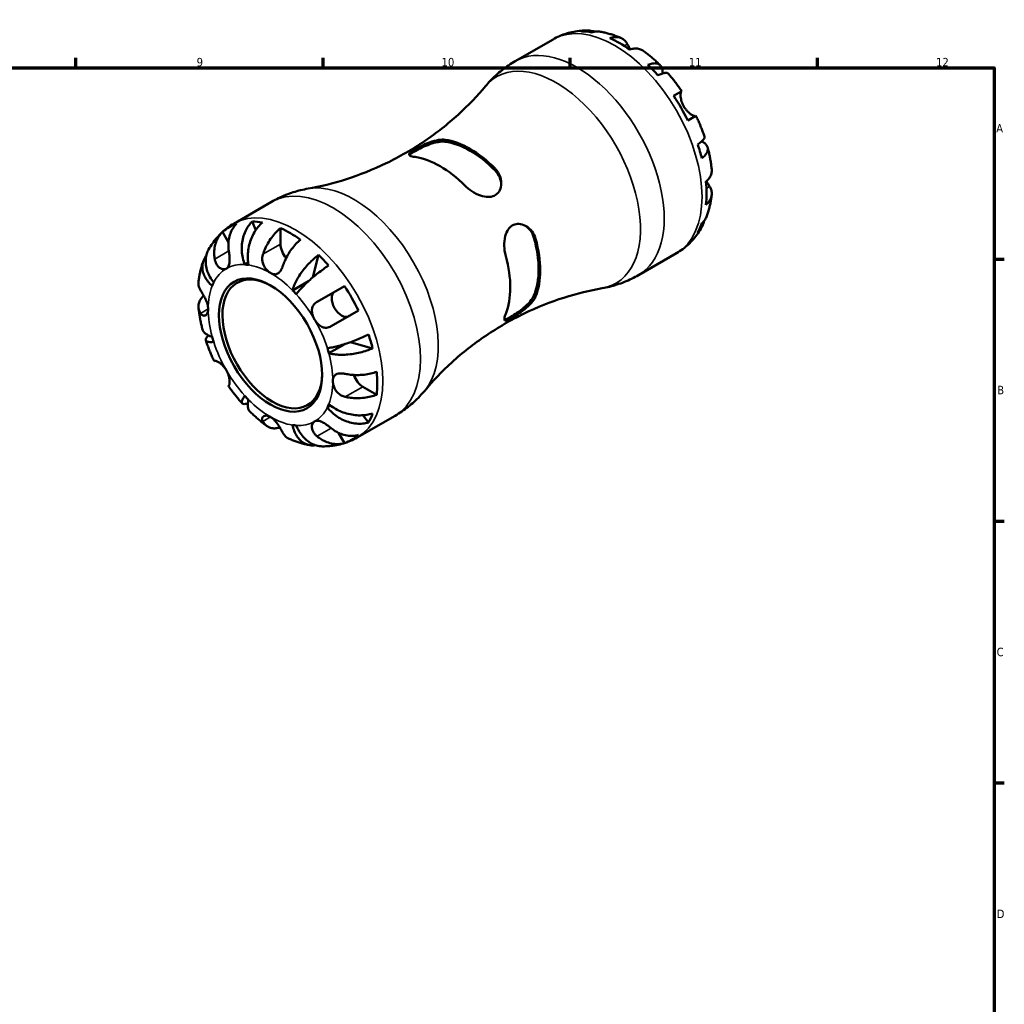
# Model space of a CAD drawing. Header units: millimetres. Extents: x -74 to 902, y -35 to 594.
# Tile 6 of 6: x 545 to 824, y 308 to 588. Entities that reach past the tile are written whole.
import ezdxf

# ---------------------------------------------------------------- set-up
doc = ezdxf.new("R2010")
doc.units = ezdxf.units.MM
for name, color, linetype, lineweight in [('Border (ANSI)', 7, 'Continuous', 70), ('Visible (ANSI)', 7, 'Continuous', 50), ('Visible Narrow (ANSI)', 7, 'Continuous', 35)]:
    doc.layers.add(name, color=color, linetype=linetype, lineweight=lineweight)
doc.styles.add('Note Text (ANSI)', font='tahoma.ttf')

# ---------------------------------------------------------------- blocks, each defined once
blk = doc.blocks.new('Borders Default Border')
at = {"layer": 'Border (ANSI)'}
for p, q in [((560.67, 574), (560.67, 576.8)), ((630.75, 574), (630.75, 576.8)), ((700.83, 574), (700.83, 576.8)), ((770.92, 574), (770.92, 576.8)), ((821, 519.75), (823.8, 519.75)), ((821, 445.5), (823.8, 445.5)), ((821, 371.25), (823.8, 371.25))]:
    blk.add_line(p, q, dxfattribs=at)
at = {"layer": 'Border (ANSI)', "flags": 128}
blk.add_lwpolyline([(20, 20), (20, 574), (821, 574), (821, 20), (20, 20)], dxfattribs=at)
at = {"layer": 'Border (ANSI)', "color": 5, "true_color": 0x0000ff, "char_height": 2.4, "attachment_point": 7, "style": 'Note Text (ANSI)'}
for s, insert in [('9', (594.92, 574.35)), ('10', (664.35, 574.35)), ('11', (734.43, 574.4)), ('12', (804.52, 574.4)), ('A', (821.58, 555.68)), ('B', (821.87, 481.43)), ('C', (821.71, 407.13)), ('D', (821.72, 332.93))]:
    blk.add_mtext(s, dxfattribs=dict(at, insert=insert))

msp = doc.modelspace()

# ---------------------------------------------------------------- linework, layer by layer
at = {"layer": 'Visible (ANSI)'}
for p, q in [((685.22, 575.87), (695.94, 582.05)), ((730.14, 566), (732.47, 567.35)), ((736.47, 560.42), (734.14, 559.07)), ((605.43, 529.8), (616.15, 535.98)), ((611.67, 527.99), (610.7, 530.43)), ((618.69, 523.98), (618.69, 528.53)), ((603.93, 524.51), (602.23, 527.45)), ((627.87, 514.61), (629.5, 520.94)), ((720.22, 515.24), (730.94, 521.43)), ((608.58, 518.21), (609.51, 518.75)), ((622.1, 510.9), (626.61, 513.51)), ((629.04, 507.63), (636.8, 512.11)), ((640.8, 505.18), (633.04, 500.7)), ((632.4, 493.06), (636.91, 495.66)), ((644.79, 494.45), (638.5, 496.2)), ((599.9, 490.81), (600.04, 490.89)), ((604.04, 483.96), (603.9, 483.88)), ((645.96, 481.29), (642.02, 483.56)), ((631.97, 477.69), (632.9, 478.23)), ((640.43, 469.18), (651.15, 475.36)), ((643.62, 473.42), (641.98, 475.48)), ((636.8, 467.58), (635.11, 470.52))]:
    msp.add_line(p, q, dxfattribs=at)
for centre, major_axis, start_param, end_param in [((714.86, 552.56), (-17.4, 30.14), 5.828106, 5.952867), ((714.86, 552.56), (-17.4, 30.14), 5.382583, 5.612991), ((714.86, 552.56), (-17.4, 30.14), 5.042708, 5.167468), ((714.86, 552.56), (-17.4, 30.14), 4.597185, 4.827593), ((672.43, 528.06), (14.06, -24.36), 1.992683, 2.719706), ((672.43, 528.06), (13.74, -23.8), 1.983841, 2.728548), ((714.86, 552.56), (-17.4, 30.14), 4.25731, 4.38207), ((663.94, 523.16), (-14.06, 24.36), 5.134276, 5.861298), ((714.86, 552.56), (-17.4, 30.14), 3.811787, 4.042195), ((621.52, 498.67), (-17.4, 30.14), 5.828106, 5.952867), ((621.52, 498.67), (-17.4, 30.14), 6.167981, 6.398389), ((621.52, 498.67), (17.4, -30.14), 2.240991, 2.471398), ((714.86, 552.56), (17.4, -30.14), 0.330319, 0.455079), ((672.43, 528.06), (13.74, -23.8), 0.413045, 1.157751), ((672.43, 528.06), (14.06, -24.36), 0.421887, 1.148909), ((621.52, 522.35), (-2, 3.46), 0.785398, 1.912588), ((621.52, 498.67), (17.4, -30.14), 1.901115, 2.025876), ((663.94, 523.16), (-14.06, 24.36), 3.56348, 4.290502), ((616.36, 495.69), (10, -17.32), 2.373545, 7.051233), ((615.86, 495.4), (-12.5, 21.65), 5.858481, 5.922492), ((615.86, 495.4), (-12.5, 21.65), 0.360694, 0.424705), ((615.86, 495.4), (12.5, -21.65), 1.93149, 1.995501), ((621.52, 498.67), (17.4, -30.14), 1.455592, 1.686), ((636.02, 507.04), (2, -3.46), 3.141593, 6.283185), ((615.86, 495.4), (-12.5, 21.65), 1.146092, 1.210103), ((621.52, 498.67), (17.4, -30.14), 1.115717, 1.240478), ((615.86, 495.4), (12.5, -21.65), 1.146092, 1.210103), ((642.02, 486.83), (-2, 3.46), 1.229005, 2.356194), ((621.52, 498.67), (17.4, -30.14), 0.670194, 0.900602), ((615.86, 495.4), (-12.5, 21.65), 1.93149, 1.995501), ((615.86, 495.4), (12.5, -21.65), 0.360694, 0.424705), ((621.52, 498.67), (17.4, -30.14), 0.330319, 0.455079), ((615.86, 495.4), (12.5, -21.65), 5.858481, 5.922492), ((621.52, 498.67), (17.4, -30.14), 6.167981, 6.398389)]:
    msp.add_ellipse(centre, major_axis=major_axis, ratio=0.57735, start_param=start_param, end_param=end_param, dxfattribs=at)
msp.add_ellipse((615.86, 495.4), major_axis=(10.35, -17.93), ratio=0.57735, dxfattribs=at)
for points, knots in [([(705.84, 584.56), (705.18, 584.57), (704.5, 584.55), (703.15, 584.44), (702.47, 584.35), (701.12, 584.09), (700.45, 583.92), (699.12, 583.52), (698.46, 583.28), (697.18, 582.72), (696.55, 582.4), (695.94, 582.05)], [2.0242495, 2.0242495, 2.0242495, 2.0242495, 2.0906385, 2.0906385, 2.1570275, 2.1570275, 2.2234165, 2.2234165, 2.2898055, 2.2898055, 2.3561945, 2.3561945, 2.3561945, 2.3561945]), ([(704.04, 584.32), (704.54, 584.47), (705.06, 584.54), (706.02, 584.58), (706.56, 584.53), (707.31, 584.37), (707.54, 584.31), (707.76, 584.24)], [0.1897258, 0.1897258, 0.1897258, 0.1897258, 0.3701905, 0.3701905, 0.5555661, 0.5555661, 0.63466, 0.63466, 0.63466, 0.63466]), ([(709.41, 584.22), (709.02, 584.28), (708.63, 584.31), (707.83, 584.27), (707.35, 584.19), (706.87, 584.04)], [5.4207656, 5.4207656, 5.4207656, 5.4207656, 5.5737621, 5.5737621, 5.753847, 5.753847, 5.753847, 5.753847]), ([(715.25, 582.43), (714.88, 582.59), (714.5, 582.74), (713.75, 583.03), (713.36, 583.17), (712.59, 583.43), (712.2, 583.55), (711.41, 583.77), (711.02, 583.88), (710.22, 584.06), (709.81, 584.14), (709.41, 584.22)], [1.6940099, 1.6940099, 1.6940099, 1.6940099, 1.7360273, 1.7360273, 1.7780446, 1.7780446, 1.8200619, 1.8200619, 1.8620793, 1.8620793, 1.9040966, 1.9040966, 1.9040966, 1.9040966]), ([(712.03, 582.42), (712.48, 582.57), (712.92, 582.66), (713.71, 582.74), (714.14, 582.73), (714.93, 582.57), (715.3, 582.43), (715.91, 582.07), (716.22, 581.82), (716.68, 581.28), (716.86, 581.02), (717.01, 580.74)], [0.1897242, 0.1897242, 0.1897242, 0.1897242, 0.3692652, 0.3692652, 0.5545201, 0.5545201, 0.7397751, 0.7397751, 0.9260791, 0.9260791, 1.0656804, 1.0656804, 1.0656804, 1.0656804]), ([(717.01, 580.74), (717.05, 580.65), (717.11, 580.55), (717.25, 580.29), (717.35, 580.11), (717.57, 579.72), (717.69, 579.5), (717.84, 579.25), (717.86, 579.23), (717.87, 579.21)], [-0.6400853, -0.6400853, -0.6400853, -0.6400853, -0.5922218, -0.5922218, -0.5159504, -0.5159504, -0.4323561, -0.4323561, -0.4241414, -0.4241414, -0.4241414, -0.4241414]), ([(721.54, 578.8), (721.45, 578.87), (721.35, 578.93), (720.95, 579.16), (720.59, 579.3), (719.79, 579.46), (719.37, 579.47), (718.58, 579.4), (718.14, 579.3), (717.68, 579.15)], [5.1721121, 5.1721121, 5.1721121, 5.1721121, 5.2285491, 5.2285491, 5.4138041, 5.4138041, 5.599059, 5.599059, 5.7785999, 5.7785999, 5.7785999, 5.7785999]), ([(726.34, 574.72), (726.04, 575.02), (725.73, 575.31), (725.11, 575.89), (724.8, 576.17), (724.17, 576.73), (723.85, 577), (723.2, 577.53), (722.87, 577.79), (722.21, 578.31), (721.88, 578.56), (721.54, 578.8)], [1.2314624, 1.2314624, 1.2314624, 1.2314624, 1.2739977, 1.2739977, 1.3165329, 1.3165329, 1.3590681, 1.3590681, 1.4016033, 1.4016033, 1.4441385, 1.4441385, 1.4441385, 1.4441385]), ([(676.81, 568.79), (677.26, 569.32), (677.73, 569.86), (678.73, 570.9), (679.25, 571.4), (680.34, 572.39), (680.9, 572.87), (682.08, 573.8), (682.68, 574.24), (683.93, 575.09), (684.57, 575.49), (685.22, 575.87)], [3.7185603, 3.7185603, 3.7185603, 3.7185603, 3.7602464, 3.7602464, 3.8019325, 3.8019325, 3.8436186, 3.8436186, 3.8853047, 3.8853047, 3.9269908, 3.9269908, 3.9269908, 3.9269908]), ([(722.84, 574.83), (723.27, 575), (723.67, 575.12), (724.39, 575.26), (724.75, 575.28), (725.41, 575.23), (725.7, 575.14), (726.17, 574.89), (726.38, 574.71), (726.71, 574.24), (726.83, 573.96), (726.96, 573.36), (726.99, 573), (726.96, 572.52), (726.95, 572.44), (726.94, 572.37)], [0.189718, 0.189718, 0.189718, 0.189718, 0.369803, 0.369803, 0.554984, 0.554984, 0.740165, 0.740165, 0.925816, 0.925816, 1.111467, 1.111467, 1.297825, 1.297825, 1.332441, 1.332441, 1.332441, 1.332441]), ([(728.54, 572.39), (728.48, 572.47), (728.38, 572.52), (728.12, 572.59), (727.91, 572.59), (727.39, 572.51), (727.08, 572.42), (726.45, 572.19), (726.08, 572.03), (725.67, 571.83)], [5.0672521, 5.0672521, 5.0672521, 5.0672521, 5.2026236, 5.2026236, 5.3879992, 5.3879992, 5.5733749, 5.5733749, 5.7538395, 5.7538395, 5.7538395, 5.7538395]), ([(732.47, 567.35), (732.23, 567.7), (731.98, 568.05), (731.48, 568.75), (731.23, 569.09), (730.71, 569.77), (730.45, 570.11), (729.92, 570.78), (729.65, 571.11), (729.1, 571.76), (728.83, 572.08), (728.55, 572.39)], [0.9156097, 0.9156097, 0.9156097, 0.9156097, 0.9575284, 0.9575284, 0.9994471, 0.9994471, 1.0413659, 1.0413659, 1.0832846, 1.0832846, 1.1252033, 1.1252033, 1.1252033, 1.1252033]), ([(676.81, 568.79), (674.55, 566.09), (671.96, 563.35), (666.14, 558.06), (662.93, 555.51), (656.05, 550.85), (652.4, 548.74), (644.92, 545.12), (641.11, 543.61), (633.62, 541.22), (629.95, 540.34), (626.49, 539.73)], [3.7185603, 3.7185603, 3.7185603, 3.7185603, 3.8019325, 3.8019325, 3.8853047, 3.8853047, 3.9686769, 3.9686769, 4.0520492, 4.0520492, 4.1354214, 4.1354214, 4.1354214, 4.1354214]), ([(732.33, 567.27), (732.31, 567.26), (732.29, 567.24), (732.23, 567.16), (732.2, 567.09), (732.14, 566.88), (732.12, 566.74), (732.09, 566.35), (732.09, 566.07), (732.17, 565.36), (732.25, 564.92), (732.54, 563.98), (732.75, 563.5), (733.01, 563.04)], [-0.644345, -0.644345, -0.644345, -0.644345, -0.6030859, -0.6030859, -0.5200799, -0.5200799, -0.4327391, -0.4327391, -0.3100066, -0.3100066, -0.15869, -0.15869, 0, 0, 0, 0]), ([(733.01, 563.04), (733.16, 562.78), (733.32, 562.54), (733.69, 562.06), (733.89, 561.83), (734.38, 561.34), (734.67, 561.09), (735.2, 560.71), (735.44, 560.57), (735.79, 560.41), (735.92, 560.36), (736.13, 560.31), (736.21, 560.31), (736.29, 560.32), (736.32, 560.33), (736.33, 560.34)], [0, 0, 0, 0, 0.0888491, 0.0888491, 0.1837965, 0.1837965, 0.314197, 0.314197, 0.4378467, 0.4378467, 0.5241128, 0.5241128, 0.6076526, 0.6076526, 0.6434969, 0.6434969, 0.6434969, 0.6434969]), ([(738.88, 554.5), (738.74, 554.9), (738.6, 555.3), (738.31, 556.1), (738.16, 556.5), (737.85, 557.29), (737.69, 557.68), (737.36, 558.47), (737.19, 558.86), (736.84, 559.64), (736.66, 560.03), (736.47, 560.42)], [0.445593, 0.445593, 0.445593, 0.445593, 0.4875117, 0.4875117, 0.5294305, 0.5294305, 0.5713492, 0.5713492, 0.6132679, 0.6132679, 0.6551866, 0.6551866, 0.6551866, 0.6551866]), ([(656.87, 548.71), (656.68, 548.74), (656.51, 548.76), (655.82, 548.9), (655.45, 549.02), (655.08, 549.33), (655.06, 549.5), (655.37, 549.91), (655.62, 550.12), (656.31, 550.58), (656.7, 550.82), (657.64, 551.34), (658.18, 551.62), (659.46, 552.24), (660.21, 552.57), (661.82, 553.16), (662.68, 553.41), (664.17, 553.66), (664.81, 553.68), (665.36, 553.61)], [-2.264688, -2.264688, -2.264688, -2.264688, -2.17915, -2.17915, -1.894858, -1.894858, -1.61837, -1.61837, -1.399036, -1.399036, -1.215509, -1.215509, -1.021821, -1.021821, -0.780977, -0.780977, -0.494306, -0.494306, -0.246081, -0.246081, -0.246081, -0.246081]), ([(655.24, 549.2), (655.32, 549.3), (655.43, 549.41), (655.88, 549.79), (656.34, 550.08), (656.87, 550.39), (657.41, 550.7), (658.08, 551.06), (659.51, 551.73), (660.27, 552.05), (661.75, 552.59), (662.58, 552.82), (664.1, 553.09), (664.8, 553.12), (665.36, 553.05)], [-0.343194, -0.343194, -0.343194, -0.343194, -0.22792, -0.22792, 0, 0, 0, 0.22792, 0.22792, 0.455841, 0.455841, 0.710161, 0.710161, 0.964481, 0.964481, 0.964481, 0.964481]), ([(736.96, 552.29), (737.33, 552.54), (737.65, 552.78), (738.16, 553.21), (738.4, 553.44), (738.73, 553.85), (738.83, 554.03), (738.91, 554.29), (738.91, 554.4), (738.88, 554.5)], [0.1897184, 0.1897184, 0.1897184, 0.1897184, 0.3698032, 0.3698032, 0.5549844, 0.5549844, 0.7401655, 0.7401655, 0.8762935, 0.8762935, 0.8762935, 0.8762935]), ([(738.05, 553.12), (738.12, 553.09), (738.19, 553.06), (738.62, 552.84), (738.92, 552.64), (739.37, 552.23), (739.56, 551.98), (739.8, 551.46), (739.85, 551.19), (739.83, 550.66), (739.76, 550.37), (739.49, 549.77), (739.28, 549.46), (738.8, 548.92), (738.49, 548.62), (738.13, 548.34)], [4.611125, 4.611125, 4.611125, 4.611125, 4.64574, 4.64574, 4.832098, 4.832098, 5.017749, 5.017749, 5.2034, 5.2034, 5.388581, 5.388581, 5.573762, 5.573762, 5.753847, 5.753847, 5.753847, 5.753847]), ([(740.92, 545.23), (740.88, 545.64), (740.83, 546.06), (740.72, 546.88), (740.66, 547.3), (740.52, 548.12), (740.44, 548.54), (740.28, 549.36), (740.19, 549.78), (740, 550.6), (739.9, 551.02), (739.79, 551.43)], [0.1266578, 0.1266578, 0.1266578, 0.1266578, 0.169193, 0.169193, 0.2117282, 0.2117282, 0.2542634, 0.2542634, 0.2967987, 0.2967987, 0.3393339, 0.3393339, 0.3393339, 0.3393339]), ([(679.5, 545.44), (679.69, 545.25), (679.86, 545.05), (680.55, 544.14), (680.92, 543.35), (681.29, 541.74), (681.31, 540.93), (681, 539.59), (680.75, 539.04), (680.06, 538.2), (679.67, 537.9), (678.73, 537.48), (678.19, 537.37), (676.91, 537.36), (676.16, 537.5), (674.55, 538.05), (673.69, 538.49), (672.2, 539.47), (671.56, 539.99), (671.01, 540.55)], [-2.264688, -2.264688, -2.264688, -2.264688, -2.17915, -2.17915, -1.894858, -1.894858, -1.61837, -1.61837, -1.399036, -1.399036, -1.215509, -1.215509, -1.021821, -1.021821, -0.780977, -0.780977, -0.494306, -0.494306, -0.246081, -0.246081, -0.246081, -0.246081]), ([(679.5, 544.89), (680.06, 544.31), (680.53, 543.61), (681.08, 542.25), (681.22, 541.61), (681.25, 541)], [0.9231079, 0.9231079, 0.9231079, 0.9231079, 1.1774281, 1.1774281, 1.384872, 1.384872, 1.384872, 1.384872]), ([(739.3, 541.71), (739.66, 542.03), (739.96, 542.36), (740.42, 543.01), (740.62, 543.38), (740.88, 544.15), (740.94, 544.54), (740.94, 545), (740.94, 545.11), (740.92, 545.23)], [0.1897242, 0.1897242, 0.1897242, 0.1897242, 0.3692652, 0.3692652, 0.5545201, 0.5545201, 0.7397751, 0.7397751, 0.7962121, 0.7962121, 0.7962121, 0.7962121]), ([(739.44, 541.84), (739.51, 541.73), (739.57, 541.62), (739.8, 541.21), (739.96, 540.94), (740.19, 540.57), (740.27, 540.44), (740.34, 540.33)], [0.425285, 0.425285, 0.425285, 0.425285, 0.467261, 0.467261, 0.5806544, 0.5806544, 0.6440676, 0.6440676, 0.6440676, 0.6440676]), ([(616.15, 535.98), (616.8, 536.36), (617.47, 536.72), (618.83, 537.37), (619.51, 537.68), (620.9, 538.23), (621.6, 538.48), (623, 538.93), (623.7, 539.12), (625.1, 539.47), (625.8, 539.61), (626.49, 539.73)], [3.9269908, 3.9269908, 3.9269908, 3.9269908, 3.9686769, 3.9686769, 4.010363, 4.010363, 4.0520492, 4.0520492, 4.0937353, 4.0937353, 4.1354214, 4.1354214, 4.1354214, 4.1354214]), ([(740.34, 540.33), (740.5, 540.06), (740.64, 539.78), (740.88, 539.11), (740.94, 538.72), (740.94, 538), (740.88, 537.62), (740.62, 536.85), (740.42, 536.48), (739.96, 535.83), (739.66, 535.49), (739.3, 535.18)], [4.9026455, 4.9026455, 4.9026455, 4.9026455, 5.0422468, 5.0422468, 5.2285509, 5.2285509, 5.4138058, 5.4138058, 5.5990607, 5.5990607, 5.7786017, 5.7786017, 5.7786017, 5.7786017]), ([(739.55, 532.01), (739.69, 532.4), (739.82, 532.79), (740.06, 533.58), (740.17, 533.97), (740.37, 534.76), (740.46, 535.16), (740.62, 535.96), (740.69, 536.36), (740.82, 537.16), (740.87, 537.56), (740.92, 537.97)], [5.949885, 5.949885, 5.949885, 5.949885, 5.9919024, 5.9919024, 6.0339197, 6.0339197, 6.075937, 6.075937, 6.1179544, 6.1179544, 6.1599717, 6.1599717, 6.1599717, 6.1599717]), ([(608.58, 518.21), (608.35, 518.77), (608.15, 519.42), (607.86, 520.73), (607.77, 521.41), (607.7, 522.64), (607.7, 523.32), (607.83, 524.64), (607.95, 525.3), (608.25, 526.45), (608.46, 527.06), (608.98, 528.2), (609.29, 528.73), (609.92, 529.62), (610.29, 530.05), (610.7, 530.43)], [4.459382, 4.459382, 4.459382, 4.459382, 4.645545, 4.645545, 4.831709, 4.831709, 5.017166, 5.017166, 5.202624, 5.202624, 5.387999, 5.387999, 5.573375, 5.573375, 5.75384, 5.75384, 5.75384, 5.75384]), ([(738.74, 530.57), (738.7, 530.35), (738.64, 530.12), (738.4, 529.38), (738.16, 528.9), (737.65, 528.08), (737.33, 527.67), (736.96, 527.31)], [5.30892, 5.30892, 5.30892, 5.30892, 5.3885813, 5.3885813, 5.5737624, 5.5737624, 5.7538473, 5.7538473, 5.7538473, 5.7538473]), ([(738.13, 529.9), (738.49, 530.25), (738.8, 530.62), (739.24, 531.29), (739.41, 531.64), (739.55, 532.01)], [0.1897184, 0.1897184, 0.1897184, 0.1897184, 0.3698032, 0.3698032, 0.5227997, 0.5227997, 0.5227997, 0.5227997]), ([(598.31, 522.48), (598.63, 523.06), (598.99, 523.63), (599.76, 524.74), (600.18, 525.29), (601.08, 526.33), (601.55, 526.83), (602.57, 527.78), (603.11, 528.22), (604.23, 529.06), (604.82, 529.45), (605.43, 529.8)], [3.5950458, 3.5950458, 3.5950458, 3.5950458, 3.6614348, 3.6614348, 3.7278238, 3.7278238, 3.7942128, 3.7942128, 3.8606018, 3.8606018, 3.9269908, 3.9269908, 3.9269908, 3.9269908]), ([(606.23, 529.76), (605.85, 529.39), (605.5, 528.96), (604.94, 528.1), (604.68, 527.58), (604.26, 526.47), (604.11, 525.88), (603.93, 524.77), (603.89, 524.14), (603.92, 523.01), (603.96, 522.53), (604.04, 522.06)], [0.1897242, 0.1897242, 0.1897242, 0.1897242, 0.3692652, 0.3692652, 0.5545201, 0.5545201, 0.7397751, 0.7397751, 0.9260791, 0.9260791, 1.0656804, 1.0656804, 1.0656804, 1.0656804]), ([(613.54, 530.15), (613.11, 529.77), (612.7, 529.34), (611.99, 528.47), (611.62, 527.94), (610.96, 526.82), (610.67, 526.22), (610.21, 525.08), (609.99, 524.44), (609.66, 523.13), (609.55, 522.46), (609.41, 521.25), (609.39, 520.58), (609.43, 519.29), (609.51, 518.66), (609.62, 518.1)], [0.189718, 0.189718, 0.189718, 0.189718, 0.369803, 0.369803, 0.554984, 0.554984, 0.740165, 0.740165, 0.925816, 0.925816, 1.111467, 1.111467, 1.297825, 1.297825, 1.484183, 1.484183, 1.484183, 1.484183]), ([(613.71, 521.11), (613.86, 521.55), (614.03, 522.01), (614.49, 523.09), (614.8, 523.69), (615.42, 524.76), (615.79, 525.33), (616.58, 526.4), (617, 526.9), (617.8, 527.74), (618.24, 528.16), (618.69, 528.53)], [4.9026438, 4.9026438, 4.9026438, 4.9026438, 5.0422451, 5.0422451, 5.2285491, 5.2285491, 5.4138041, 5.4138041, 5.599059, 5.599059, 5.7785999, 5.7785999, 5.7785999, 5.7785999]), ([(682.53, 520.6), (682.46, 520.86), (682.4, 521.12), (682.17, 522.3), (682.09, 523.26), (682.17, 525.12), (682.31, 526.03), (682.82, 527.49), (683.12, 528.07), (683.87, 528.94), (684.27, 529.24), (685.2, 529.66), (685.71, 529.75), (686.89, 529.7), (687.54, 529.51), (688.86, 528.8), (689.51, 528.23), (690.47, 526.94), (690.81, 526.25), (691.02, 525.5)], [-2.264688, -2.264688, -2.264688, -2.264688, -2.17915, -2.17915, -1.894858, -1.894858, -1.61837, -1.61837, -1.399036, -1.399036, -1.215509, -1.215509, -1.021821, -1.021821, -0.780977, -0.780977, -0.494306, -0.494306, -0.246081, -0.246081, -0.246081, -0.246081]), ([(688.04, 529.23), (688.55, 528.9), (689.04, 528.46), (689.94, 527.3), (690.32, 526.55), (690.53, 525.78)], [0.5027173, 0.5027173, 0.5027173, 0.5027173, 0.7101612, 0.7101612, 0.9644815, 0.9644815, 0.9644815, 0.9644815]), ([(730.94, 521.43), (731.55, 521.78), (732.14, 522.17), (733.26, 523), (733.8, 523.45), (734.82, 524.4), (735.3, 524.9), (736.19, 525.94), (736.61, 526.48), (737.38, 527.6), (737.74, 528.17), (738.06, 528.75)], [5.4977871, 5.4977871, 5.4977871, 5.4977871, 5.5641761, 5.5641761, 5.6305651, 5.6305651, 5.6969541, 5.6969541, 5.7633431, 5.7633431, 5.8297321, 5.8297321, 5.8297321, 5.8297321]), ([(600.04, 519.76), (599.97, 520.21), (599.92, 520.7), (599.89, 521.81), (599.93, 522.44), (600.11, 523.56), (600.26, 524.15), (600.67, 525.26), (600.94, 525.78), (601.5, 526.65), (601.85, 527.07), (602.23, 527.45)], [4.9026483, 4.9026483, 4.9026483, 4.9026483, 5.0409404, 5.0409404, 5.2268139, 5.2268139, 5.4125047, 5.4125047, 5.5981956, 5.5981956, 5.7785834, 5.7785834, 5.7785834, 5.7785834]), ([(624.35, 525.26), (623.89, 524.89), (623.45, 524.48), (622.66, 523.64), (622.23, 523.13), (621.44, 522.07), (621.08, 521.5), (620.46, 520.43), (620.15, 519.82), (619.69, 518.75), (619.51, 518.28), (619.37, 517.84)], [0.1897242, 0.1897242, 0.1897242, 0.1897242, 0.3692652, 0.3692652, 0.5545201, 0.5545201, 0.7397751, 0.7397751, 0.9260791, 0.9260791, 1.0656804, 1.0656804, 1.0656804, 1.0656804]), ([(598.31, 522.48), (598.11, 522.13), (597.94, 521.74), (597.64, 520.82), (597.54, 520.27), (597.45, 519.24), (597.47, 518.67), (597.62, 517.5), (597.76, 516.91), (598.13, 515.84), (598.38, 515.26), (599, 514.13), (599.37, 513.59), (599.75, 513.11)], [0.408806, 0.408806, 0.408806, 0.408806, 0.554984, 0.554984, 0.740165, 0.740165, 0.925816, 0.925816, 1.111467, 1.111467, 1.297825, 1.297825, 1.484183, 1.484183, 1.484183, 1.484183]), ([(604.04, 522.06), (604.06, 521.93), (604.08, 521.8), (604.14, 521.39), (604.17, 521.12), (604.23, 520.56), (604.25, 520.27), (604.28, 519.59), (604.28, 519.22), (604.21, 518.45), (604.12, 518.07), (603.83, 517.45), (603.62, 517.21), (603.36, 517.05)], [-0.644345, -0.644345, -0.644345, -0.644345, -0.6030859, -0.6030859, -0.5200799, -0.5200799, -0.4327391, -0.4327391, -0.3100066, -0.3100066, -0.15869, -0.15869, 0, 0, 0, 0]), ([(599.32, 512.16), (598.89, 512.53), (598.47, 512.96), (597.75, 513.87), (597.45, 514.34), (597, 515.22), (596.81, 515.71), (596.57, 516.69), (596.52, 517.18), (596.54, 518.06), (596.61, 518.53), (596.89, 519.44), (597.09, 519.87), (597.42, 520.38), (597.52, 520.52), (597.63, 520.65)], [4.459383, 4.459383, 4.459383, 4.459383, 4.64574, 4.64574, 4.832098, 4.832098, 5.017749, 5.017749, 5.2034, 5.2034, 5.388581, 5.388581, 5.573762, 5.573762, 5.641118, 5.641118, 5.641118, 5.641118]), ([(603.36, 517.05), (603.21, 516.97), (603.05, 516.91), (602.68, 516.86), (602.48, 516.86), (601.99, 516.96), (601.7, 517.09), (601.17, 517.47), (600.93, 517.71), (600.58, 518.2), (600.45, 518.43), (600.25, 518.91), (600.17, 519.16), (600.08, 519.53), (600.06, 519.64), (600.04, 519.76)], [0, 0, 0, 0, 0.0888491, 0.0888491, 0.1837965, 0.1837965, 0.314197, 0.314197, 0.4378467, 0.4378467, 0.5241128, 0.5241128, 0.6076526, 0.6076526, 0.6434969, 0.6434969, 0.6434969, 0.6434969]), ([(615.86, 515.82), (615.62, 515.95), (615.38, 516.13), (614.9, 516.55), (614.66, 516.81), (614.14, 517.5), (613.89, 517.96), (613.62, 518.77), (613.55, 519.11), (613.49, 519.71), (613.5, 519.96), (613.55, 520.48), (613.6, 520.73), (613.68, 521.02), (613.7, 521.07), (613.71, 521.11)], [-2.7780414, -2.7780414, -2.7780414, -2.7780414, -2.6767215, -2.6767215, -2.5655813, -2.5655813, -2.4096011, -2.4096011, -2.3051939, -2.3051939, -2.2261755, -2.2261755, -2.1445049, -2.1445049, -2.1308178, -2.1308178, -2.1308178, -2.1308178]), ([(622.1, 510.9), (622.21, 511.33), (622.37, 511.82), (622.79, 512.84), (623.05, 513.37), (623.59, 514.35), (623.92, 514.9), (624.65, 515.98), (625.05, 516.51), (625.82, 517.47), (626.26, 517.98), (627.19, 518.95), (627.67, 519.41), (628.54, 520.19), (629.02, 520.59), (629.5, 520.94)], [4.459382, 4.459382, 4.459382, 4.459382, 4.64574, 4.64574, 4.832098, 4.832098, 5.017749, 5.017749, 5.2034, 5.2034, 5.388581, 5.388581, 5.573762, 5.573762, 5.753847, 5.753847, 5.753847, 5.753847]), ([(595.45, 513.26), (595.5, 513.66), (595.55, 514.07), (595.68, 514.87), (595.75, 515.27), (595.91, 516.07), (596, 516.47), (596.2, 517.26), (596.31, 517.65), (596.55, 518.44), (596.68, 518.83), (596.83, 519.22)], [3.2648063, 3.2648063, 3.2648063, 3.2648063, 3.3068236, 3.3068236, 3.3488409, 3.3488409, 3.3908582, 3.3908582, 3.4328756, 3.4328756, 3.4748929, 3.4748929, 3.4748929, 3.4748929]), ([(619.37, 517.84), (619.32, 517.69), (619.27, 517.55), (619.12, 517.19), (619.03, 516.98), (618.8, 516.57), (618.68, 516.37), (618.34, 515.96), (618.12, 515.76), (617.6, 515.48), (617.29, 515.41), (616.6, 515.47), (616.23, 515.6), (615.86, 515.82)], [-0.6400853, -0.6400853, -0.6400853, -0.6400853, -0.5922218, -0.5922218, -0.5159504, -0.5159504, -0.4323561, -0.4323561, -0.3086303, -0.3086303, -0.1584496, -0.1584496, 0, 0, 0, 0]), ([(632.33, 517.95), (631.83, 517.62), (631.32, 517.26), (630.35, 516.57), (629.81, 516.17), (628.75, 515.34), (628.23, 514.91), (627.3, 514.12), (626.81, 513.69), (625.87, 512.83), (625.44, 512.4), (624.69, 511.64), (624.32, 511.23), (623.65, 510.47), (623.37, 510.11), (623.14, 509.8)], [0.189726, 0.189726, 0.189726, 0.189726, 0.37019, 0.37019, 0.555566, 0.555566, 0.740942, 0.740942, 0.926399, 0.926399, 1.111857, 1.111857, 1.29802, 1.29802, 1.484183, 1.484183, 1.484183, 1.484183]), ([(720.22, 515.24), (719.57, 514.87), (718.9, 514.51), (717.55, 513.85), (716.86, 513.55), (715.47, 513), (714.77, 512.75), (713.37, 512.3), (712.67, 512.1), (711.27, 511.76), (710.58, 511.62), (709.89, 511.5)], [0.7853982, 0.7853982, 0.7853982, 0.7853982, 0.8270843, 0.8270843, 0.8687704, 0.8687704, 0.9104565, 0.9104565, 0.9521426, 0.9521426, 0.9938287, 0.9938287, 0.9938287, 0.9938287]), ([(595.45, 513.26), (595.44, 513.13), (595.43, 512.99), (595.43, 512.51), (595.49, 512.12), (595.73, 511.45), (595.87, 511.16), (596.03, 510.9)], [0.6735738, 0.6735738, 0.6735738, 0.6735738, 0.7397751, 0.7397751, 0.9260791, 0.9260791, 1.0656804, 1.0656804, 1.0656804, 1.0656804]), ([(596.03, 510.9), (596.09, 510.81), (596.15, 510.72), (596.3, 510.46), (596.41, 510.29), (596.64, 509.9), (596.76, 509.68), (597.08, 509.11), (597.27, 508.75), (597.65, 507.92), (597.84, 507.45), (598.11, 506.51), (598.18, 506.04), (598.18, 505.61)], [-0.6400853, -0.6400853, -0.6400853, -0.6400853, -0.5922218, -0.5922218, -0.5159504, -0.5159504, -0.4323561, -0.4323561, -0.3086303, -0.3086303, -0.1584496, -0.1584496, 0, 0, 0, 0]), ([(659.56, 482.44), (661.82, 485.14), (664.41, 487.88), (670.23, 493.17), (673.45, 495.71), (680.32, 500.37), (683.98, 502.48), (691.45, 506.11), (695.27, 507.62), (702.75, 510.01), (706.42, 510.89), (709.89, 511.5)], [0.5769676, 0.5769676, 0.5769676, 0.5769676, 0.6603398, 0.6603398, 0.7437121, 0.7437121, 0.8270843, 0.8270843, 0.9104565, 0.9104565, 0.9938287, 0.9938287, 0.9938287, 0.9938287]), ([(596.03, 504.37), (595.87, 504.63), (595.73, 504.91), (595.49, 505.58), (595.43, 505.98), (595.43, 506.69), (595.49, 507.08), (595.75, 507.84), (595.95, 508.22), (596.38, 508.82), (596.63, 509.11), (596.93, 509.38)], [4.9026455, 4.9026455, 4.9026455, 4.9026455, 5.0422468, 5.0422468, 5.2285509, 5.2285509, 5.4138058, 5.4138058, 5.5990607, 5.5990607, 5.7539409, 5.7539409, 5.7539409, 5.7539409]), ([(691.02, 509.17), (690.94, 508.99), (690.86, 508.81), (690.41, 508.02), (689.91, 507.39), (688.71, 506.18), (688.01, 505.6), (686.69, 504.61), (686.09, 504.2), (685.03, 503.51), (684.57, 503.24), (683.73, 502.77), (683.37, 502.6), (682.72, 502.34), (682.47, 502.3), (682.14, 502.44), (682.09, 502.66), (682.19, 503.34), (682.32, 503.76), (682.53, 504.27)], [-2.264688, -2.264688, -2.264688, -2.264688, -2.17915, -2.17915, -1.894858, -1.894858, -1.61837, -1.61837, -1.399036, -1.399036, -1.215509, -1.215509, -1.021821, -1.021821, -0.780977, -0.780977, -0.494306, -0.494306, -0.246081, -0.246081, -0.246081, -0.246081]), ([(690.53, 509.45), (690.32, 508.93), (689.94, 508.34), (688.94, 507.15), (688.33, 506.56), (687.13, 505.54), (686.47, 505.04), (685.17, 504.14), (684.53, 503.74), (683.45, 503.12), (682.97, 502.87), (682.42, 502.67), (682.26, 502.63), (682.14, 502.61)], [0.923108, 0.923108, 0.923108, 0.923108, 1.177428, 1.177428, 1.431748, 1.431748, 1.659669, 1.659669, 1.887589, 1.887589, 2.11551, 2.11551, 2.230784, 2.230784, 2.230784, 2.230784]), ([(596.58, 499.8), (596.48, 500.21), (596.38, 500.62), (596.19, 501.45), (596.1, 501.86), (595.93, 502.69), (595.86, 503.1), (595.72, 503.93), (595.65, 504.34), (595.54, 505.17), (595.49, 505.59), (595.45, 506)], [2.8022588, 2.8022588, 2.8022588, 2.8022588, 2.844794, 2.844794, 2.8873292, 2.8873292, 2.9298644, 2.9298644, 2.9723996, 2.9723996, 3.0149349, 3.0149349, 3.0149349, 3.0149349]), ([(598.18, 505.61), (598.18, 505.33), (598.15, 505.08), (598.03, 504.59), (597.93, 504.37), (597.64, 503.94), (597.42, 503.78), (597.03, 503.68), (596.88, 503.69), (596.61, 503.79), (596.49, 503.86), (596.28, 504.04), (596.17, 504.16), (596.06, 504.32), (596.05, 504.34), (596.03, 504.37)], [-2.7780414, -2.7780414, -2.7780414, -2.7780414, -2.6767215, -2.6767215, -2.5655813, -2.5655813, -2.4096011, -2.4096011, -2.3051939, -2.3051939, -2.2261755, -2.2261755, -2.1445049, -2.1445049, -2.1308178, -2.1308178, -2.1308178, -2.1308178]), ([(628.36, 502.62), (628.21, 502.88), (628.08, 503.14), (627.85, 503.7), (627.76, 503.99), (627.6, 504.68), (627.56, 505.06), (627.62, 505.79), (627.71, 506.12), (627.96, 506.63), (628.1, 506.83), (628.41, 507.17), (628.58, 507.33), (628.86, 507.52), (628.95, 507.58), (629.04, 507.63)], [0, 0, 0, 0, 0.0888491, 0.0888491, 0.1837965, 0.1837965, 0.314197, 0.314197, 0.4378467, 0.4378467, 0.5241128, 0.5241128, 0.6076526, 0.6076526, 0.6434969, 0.6434969, 0.6434969, 0.6434969]), ([(633.04, 500.7), (632.94, 500.64), (632.83, 500.59), (632.51, 500.44), (632.29, 500.37), (631.83, 500.29), (631.59, 500.27), (631.02, 500.32), (630.69, 500.41), (629.99, 500.76), (629.62, 501.04), (628.94, 501.74), (628.62, 502.16), (628.36, 502.62)], [-0.644345, -0.644345, -0.644345, -0.644345, -0.6030859, -0.6030859, -0.5200799, -0.5200799, -0.4327391, -0.4327391, -0.3100066, -0.3100066, -0.15869, -0.15869, 0, 0, 0, 0]), ([(596.58, 499.8), (596.61, 499.7), (596.64, 499.6), (596.81, 499.24), (597, 499), (597.45, 498.59), (597.75, 498.38), (598.47, 498.02), (598.89, 497.87), (599.32, 497.75)], [0.8565614, 0.8565614, 0.8565614, 0.8565614, 0.9258164, 0.9258164, 1.1114673, 1.1114673, 1.2978252, 1.2978252, 1.484183, 1.484183, 1.484183, 1.484183]), ([(599.75, 496.29), (599.37, 496.25), (599, 496.24), (598.38, 496.26), (598.13, 496.3), (597.76, 496.42), (597.62, 496.51), (597.47, 496.75), (597.45, 496.89), (597.54, 497.2), (597.64, 497.38), (597.94, 497.75), (598.12, 497.93), (598.32, 498.1)], [4.459383, 4.459383, 4.459383, 4.459383, 4.64574, 4.64574, 4.832098, 4.832098, 5.017749, 5.017749, 5.2034, 5.2034, 5.388581, 5.388581, 5.537578, 5.537578, 5.537578, 5.537578]), ([(631.97, 494.52), (632.35, 494.55), (632.8, 494.62), (633.8, 494.81), (634.34, 494.94), (635.37, 495.2), (635.96, 495.37), (637.17, 495.74), (637.8, 495.95), (638.95, 496.36), (639.58, 496.6), (640.83, 497.11), (641.44, 497.37), (642.52, 497.86), (643.09, 498.13), (643.62, 498.4)], [4.459382, 4.459382, 4.459382, 4.459382, 4.64574, 4.64574, 4.832098, 4.832098, 5.017749, 5.017749, 5.2034, 5.2034, 5.388581, 5.388581, 5.573762, 5.573762, 5.753847, 5.753847, 5.753847, 5.753847]), ([(599.9, 490.81), (599.72, 491.2), (599.53, 491.58), (599.18, 492.36), (599.01, 492.76), (598.68, 493.54), (598.52, 493.94), (598.21, 494.73), (598.06, 495.13), (597.77, 495.93), (597.63, 496.33), (597.49, 496.73)], [2.486406, 2.486406, 2.486406, 2.486406, 2.5283247, 2.5283247, 2.5702435, 2.5702435, 2.6121622, 2.6121622, 2.6540809, 2.6540809, 2.6959996, 2.6959996, 2.6959996, 2.6959996]), ([(644.79, 494.45), (644.25, 494.21), (643.67, 493.99), (642.56, 493.62), (641.92, 493.44), (640.61, 493.12), (639.95, 492.99), (638.73, 492.8), (638.07, 492.73), (636.77, 492.64), (636.14, 492.62), (635.02, 492.65), (634.43, 492.69), (633.33, 492.84), (632.83, 492.94), (632.4, 493.06)], [0.189718, 0.189718, 0.189718, 0.189718, 0.369803, 0.369803, 0.554984, 0.554984, 0.740165, 0.740165, 0.925816, 0.925816, 1.111467, 1.111467, 1.297825, 1.297825, 1.484183, 1.484183, 1.484183, 1.484183]), ([(600.04, 490.89), (600.06, 490.9), (600.09, 490.91), (600.18, 490.92), (600.26, 490.91), (600.47, 490.86), (600.6, 490.81), (600.96, 490.64), (601.2, 490.49), (601.78, 490.08), (602.12, 489.78), (602.78, 489.07), (603.1, 488.64), (603.36, 488.19)], [-0.644345, -0.644345, -0.644345, -0.644345, -0.6030859, -0.6030859, -0.5200799, -0.5200799, -0.4327391, -0.4327391, -0.3100066, -0.3100066, -0.15869, -0.15869, 0, 0, 0, 0]), ([(603.36, 488.19), (603.51, 487.93), (603.64, 487.66), (603.87, 487.11), (603.97, 486.82), (604.15, 486.15), (604.22, 485.78), (604.28, 485.12), (604.28, 484.85), (604.25, 484.46), (604.23, 484.33), (604.17, 484.13), (604.13, 484.05), (604.07, 483.99), (604.06, 483.97), (604.04, 483.96)], [0, 0, 0, 0, 0.0888491, 0.0888491, 0.1837965, 0.1837965, 0.314197, 0.314197, 0.4378467, 0.4378467, 0.5241128, 0.5241128, 0.6076526, 0.6076526, 0.6434969, 0.6434969, 0.6434969, 0.6434969]), ([(633.54, 485.2), (633.54, 485.5), (633.57, 485.79), (633.74, 486.33), (633.87, 486.57), (634.23, 486.96), (634.46, 487.1), (634.96, 487.29), (635.22, 487.34), (635.69, 487.37), (635.88, 487.37), (636.26, 487.35), (636.45, 487.33), (636.77, 487.28), (636.91, 487.25), (637.04, 487.22)], [0, 0, 0, 0, 0.1127497, 0.1127497, 0.240462, 0.240462, 0.3630761, 0.3630761, 0.4698265, 0.4698265, 0.5368083, 0.5368083, 0.5973812, 0.5973812, 0.6407273, 0.6407273, 0.6407273, 0.6407273]), ([(637.04, 487.22), (637.5, 487.13), (637.99, 487.05), (639.15, 486.91), (639.83, 486.88), (641.07, 486.87), (641.74, 486.91), (643.06, 487.06), (643.71, 487.17), (644.83, 487.44), (645.42, 487.62), (645.96, 487.82)], [4.9026438, 4.9026438, 4.9026438, 4.9026438, 5.0422451, 5.0422451, 5.2285491, 5.2285491, 5.4138041, 5.4138041, 5.599059, 5.599059, 5.7785999, 5.7785999, 5.7785999, 5.7785999]), ([(607.83, 478.83), (607.55, 479.15), (607.27, 479.47), (606.72, 480.12), (606.45, 480.45), (605.92, 481.12), (605.66, 481.45), (605.14, 482.14), (604.89, 482.48), (604.39, 483.18), (604.14, 483.53), (603.9, 483.88)], [2.0163893, 2.0163893, 2.0163893, 2.0163893, 2.0583081, 2.0583081, 2.1002268, 2.1002268, 2.1421455, 2.1421455, 2.1840642, 2.1840642, 2.225983, 2.225983, 2.225983, 2.225983]), ([(637.04, 480.69), (636.84, 480.73), (636.63, 480.79), (636.25, 480.94), (636.07, 481.02), (635.68, 481.23), (635.47, 481.37), (634.93, 481.81), (634.63, 482.14), (634.11, 482.92), (633.9, 483.37), (633.61, 484.29), (633.54, 484.77), (633.54, 485.2)], [-0.6479836, -0.6479836, -0.6479836, -0.6479836, -0.5812922, -0.5812922, -0.5195743, -0.5195743, -0.4431699, -0.4431699, -0.3085364, -0.3085364, -0.1588124, -0.1588124, 0, 0, 0, 0]), ([(609.43, 478.86), (609.18, 478.78), (608.93, 478.71), (608.46, 478.64), (608.25, 478.64), (607.95, 478.72), (607.83, 478.8), (607.7, 479.05), (607.7, 479.22), (607.77, 479.6), (607.86, 479.84), (608.15, 480.39), (608.35, 480.7), (608.58, 481.01)], [0.405987, 0.405987, 0.405987, 0.405987, 0.554984, 0.554984, 0.740165, 0.740165, 0.925816, 0.925816, 1.111467, 1.111467, 1.297825, 1.297825, 1.484183, 1.484183, 1.484183, 1.484183]), ([(645.96, 481.29), (645.42, 481.08), (644.83, 480.91), (643.71, 480.64), (643.06, 480.53), (641.74, 480.38), (641.07, 480.34), (639.83, 480.34), (639.15, 480.38), (637.99, 480.51), (637.5, 480.59), (637.04, 480.69)], [0.1897242, 0.1897242, 0.1897242, 0.1897242, 0.3692652, 0.3692652, 0.5545201, 0.5545201, 0.7397751, 0.7397751, 0.9260791, 0.9260791, 1.0656804, 1.0656804, 1.0656804, 1.0656804]), ([(659.56, 482.44), (659.11, 481.9), (658.64, 481.37), (657.64, 480.33), (657.12, 479.82), (656.04, 478.83), (655.47, 478.35), (654.3, 477.43), (653.69, 476.99), (652.44, 476.14), (651.8, 475.74), (651.15, 475.36)], [0.5769676, 0.5769676, 0.5769676, 0.5769676, 0.6186537, 0.6186537, 0.6603398, 0.6603398, 0.7020259, 0.7020259, 0.7437121, 0.7437121, 0.7853982, 0.7853982, 0.7853982, 0.7853982]), ([(609.62, 479.91), (609.51, 479.48), (609.43, 479.04), (609.39, 478.23), (609.41, 477.86), (609.55, 477.27), (609.66, 476.98), (609.89, 476.66), (609.96, 476.58), (610.03, 476.51)], [4.4593823, 4.4593823, 4.4593823, 4.4593823, 4.6457401, 4.6457401, 4.832098, 4.832098, 5.0177489, 5.0177489, 5.0870039, 5.0870039, 5.0870039, 5.0870039]), ([(643.62, 473.42), (643.09, 473.26), (642.52, 473.16), (641.44, 473.05), (640.83, 473.05), (639.58, 473.17), (638.95, 473.29), (637.8, 473.6), (637.17, 473.82), (635.96, 474.38), (635.37, 474.71), (634.34, 475.4), (633.8, 475.81), (632.8, 476.72), (632.35, 477.22), (631.97, 477.69)], [0.189718, 0.189718, 0.189718, 0.189718, 0.369803, 0.369803, 0.554984, 0.554984, 0.740165, 0.740165, 0.925816, 0.925816, 1.111467, 1.111467, 1.297825, 1.297825, 1.484183, 1.484183, 1.484183, 1.484183]), ([(632.4, 478.65), (632.83, 478.28), (633.33, 477.9), (634.43, 477.21), (635.02, 476.9), (636.14, 476.4), (636.77, 476.17), (638.07, 475.8), (638.73, 475.67), (639.95, 475.5), (640.61, 475.45), (641.92, 475.46), (642.56, 475.52), (643.67, 475.7), (644.25, 475.83), (644.79, 476.02)], [4.459382, 4.459382, 4.459382, 4.459382, 4.64574, 4.64574, 4.832098, 4.832098, 5.017749, 5.017749, 5.2034, 5.2034, 5.388581, 5.388581, 5.573762, 5.573762, 5.753847, 5.753847, 5.753847, 5.753847]), ([(614.83, 472.43), (614.49, 472.67), (614.16, 472.92), (613.5, 473.43), (613.17, 473.7), (612.53, 474.23), (612.21, 474.5), (611.57, 475.06), (611.26, 475.34), (610.64, 475.92), (610.33, 476.21), (610.03, 476.51)], [1.6974541, 1.6974541, 1.6974541, 1.6974541, 1.7399893, 1.7399893, 1.7825246, 1.7825246, 1.8250598, 1.8250598, 1.867595, 1.867595, 1.9101302, 1.9101302, 1.9101302, 1.9101302]), ([(613.71, 473.75), (613.66, 473.84), (613.62, 473.93), (613.54, 474.16), (613.51, 474.3), (613.5, 474.57), (613.52, 474.71), (613.64, 475), (613.77, 475.14), (614.17, 475.36), (614.45, 475.41), (615.12, 475.33), (615.49, 475.21), (615.86, 474.99)], [-0.6400853, -0.6400853, -0.6400853, -0.6400853, -0.5922218, -0.5922218, -0.5159504, -0.5159504, -0.4323561, -0.4323561, -0.3086303, -0.3086303, -0.1584496, -0.1584496, 0, 0, 0, 0]), ([(615.86, 474.99), (616.1, 474.85), (616.34, 474.68), (616.82, 474.26), (617.07, 474), (617.63, 473.34), (617.93, 472.91), (618.39, 472.2), (618.56, 471.92), (618.84, 471.45), (618.95, 471.26), (619.15, 470.89), (619.24, 470.72), (619.34, 470.54), (619.35, 470.51), (619.37, 470.48)], [-2.7780414, -2.7780414, -2.7780414, -2.7780414, -2.6767215, -2.6767215, -2.5655813, -2.5655813, -2.4096011, -2.4096011, -2.3051939, -2.3051939, -2.2261755, -2.2261755, -2.1445049, -2.1445049, -2.1308178, -2.1308178, -2.1308178, -2.1308178]), ([(618.5, 472.02), (618.12, 471.9), (617.74, 471.83), (617, 471.75), (616.58, 471.77), (615.79, 471.92), (615.42, 472.07), (614.8, 472.43), (614.49, 472.68), (614.03, 473.21), (613.86, 473.48), (613.71, 473.75)], [0.214385, 0.214385, 0.214385, 0.214385, 0.3692652, 0.3692652, 0.5545201, 0.5545201, 0.7397751, 0.7397751, 0.9260791, 0.9260791, 1.0656804, 1.0656804, 1.0656804, 1.0656804]), ([(628.61, 466.99), (628.44, 466.96), (628.27, 466.95), (627.67, 466.92), (627.19, 466.96), (626.26, 467.17), (625.82, 467.34), (625.05, 467.77), (624.65, 468.06), (623.92, 468.75), (623.59, 469.16), (623.05, 469.99), (622.79, 470.49), (622.37, 471.57), (622.21, 472.15), (622.1, 472.7)], [0.302448, 0.302448, 0.302448, 0.302448, 0.369803, 0.369803, 0.554984, 0.554984, 0.740165, 0.740165, 0.925816, 0.925816, 1.111467, 1.111467, 1.297825, 1.297825, 1.484183, 1.484183, 1.484183, 1.484183]), ([(623.14, 472.6), (623.37, 472.03), (623.65, 471.44), (624.32, 470.34), (624.69, 469.83), (625.44, 468.98), (625.88, 468.56), (626.81, 467.84), (627.3, 467.54), (628.24, 467.1), (628.76, 466.92), (629.71, 466.72), (630.13, 466.67), (630.53, 466.67)], [4.459382, 4.459382, 4.459382, 4.459382, 4.64574, 4.64574, 4.832098, 4.832098, 5.017749, 5.017749, 5.2034, 5.2034, 5.388581, 5.388581, 5.53476, 5.53476, 5.53476, 5.53476]), ([(629.04, 469.53), (628.94, 469.61), (628.84, 469.7), (628.55, 469.97), (628.38, 470.17), (628.07, 470.59), (627.94, 470.81), (627.7, 471.36), (627.61, 471.69), (627.56, 472.39), (627.62, 472.75), (627.89, 473.36), (628.1, 473.6), (628.36, 473.75)], [-0.644345, -0.644345, -0.644345, -0.644345, -0.6030859, -0.6030859, -0.5200799, -0.5200799, -0.4327391, -0.4327391, -0.3100066, -0.3100066, -0.15869, -0.15869, 0, 0, 0, 0]), ([(628.36, 473.75), (628.51, 473.84), (628.67, 473.9), (629.04, 473.95), (629.24, 473.95), (629.76, 473.86), (630.08, 473.75), (630.73, 473.44), (631.06, 473.26), (631.64, 472.89), (631.87, 472.73), (632.33, 472.39), (632.55, 472.22), (632.86, 471.98), (632.95, 471.91), (633.04, 471.84)], [0, 0, 0, 0, 0.0888491, 0.0888491, 0.1837965, 0.1837965, 0.314197, 0.314197, 0.4378467, 0.4378467, 0.5241128, 0.5241128, 0.6076526, 0.6076526, 0.6434969, 0.6434969, 0.6434969, 0.6434969]), ([(633.04, 471.84), (633.4, 471.54), (633.8, 471.26), (634.76, 470.67), (635.33, 470.39), (636.38, 469.99), (636.97, 469.82), (638.13, 469.63), (638.72, 469.6), (639.74, 469.66), (640.28, 469.74), (640.8, 469.89)], [4.9026438, 4.9026438, 4.9026438, 4.9026438, 5.0422451, 5.0422451, 5.2285491, 5.2285491, 5.4138041, 5.4138041, 5.599059, 5.599059, 5.7785999, 5.7785999, 5.7785999, 5.7785999]), ([(619.37, 470.48), (619.51, 470.21), (619.69, 469.95), (620.15, 469.41), (620.46, 469.16), (620.88, 468.92), (621, 468.86), (621.12, 468.8)], [4.9026438, 4.9026438, 4.9026438, 4.9026438, 5.0422451, 5.0422451, 5.2285491, 5.2285491, 5.2947504, 5.2947504, 5.2947504, 5.2947504]), ([(636.8, 467.58), (636.28, 467.43), (635.74, 467.35), (634.71, 467.29), (634.12, 467.32), (632.96, 467.52), (632.37, 467.68), (631.31, 468.09), (630.75, 468.37), (629.79, 468.95), (629.4, 469.23), (629.04, 469.53)], [0.1897409, 0.1897409, 0.1897409, 0.1897409, 0.3701287, 0.3701287, 0.5558196, 0.5558196, 0.7415105, 0.7415105, 0.927384, 0.927384, 1.0656761, 1.0656761, 1.0656761, 1.0656761]), ([(640.43, 469.18), (639.82, 468.82), (639.19, 468.51), (637.91, 467.95), (637.25, 467.71), (635.92, 467.3), (635.25, 467.14), (633.9, 466.88), (633.22, 466.79), (631.87, 466.68), (631.2, 466.66), (630.53, 466.67)], [0.7853982, 0.7853982, 0.7853982, 0.7853982, 0.8517872, 0.8517872, 0.9181762, 0.9181762, 0.9845652, 0.9845652, 1.0509542, 1.0509542, 1.1173432, 1.1173432, 1.1173432, 1.1173432]), ([(626.97, 467.01), (626.56, 467.08), (626.16, 467.17), (625.36, 467.35), (624.96, 467.45), (624.17, 467.68), (623.78, 467.8), (623.01, 468.06), (622.63, 468.19), (621.87, 468.49), (621.49, 468.64), (621.12, 468.8)], [1.2374961, 1.2374961, 1.2374961, 1.2374961, 1.2795134, 1.2795134, 1.3215307, 1.3215307, 1.3635481, 1.3635481, 1.4055654, 1.4055654, 1.4475827, 1.4475827, 1.4475827, 1.4475827])]:
    msp.add_open_spline(points, degree=3, knots=knots, dxfattribs=at)
at = {"layer": 'Visible Narrow (ANSI)'}
for p, q in [((717.01, 580.74), (716.1, 580.22)), ((665.36, 553.05), (665.36, 553.61)), ((679.5, 545.44), (679.5, 544.89)), ((740.34, 540.33), (739.43, 539.8)), ((690.53, 525.78), (691.02, 525.5)), ((600.04, 519.76), (604.04, 522.06)), ((613.71, 521.11), (618.69, 523.98)), ((691.02, 509.17), (690.53, 509.45)), ((596.03, 504.37), (598.18, 505.61)), ((637.04, 480.69), (642.02, 483.56)), ((613.71, 473.75), (615.86, 474.99)), ((629.04, 469.53), (633.04, 471.84))]:
    msp.add_line(p, q, dxfattribs=at)
for centre, major_axis, start_param, end_param in [((713.44, 551.74), (-17.5, 30.31), 3.141593, 6.283185), ((702.72, 545.55), (17.5, -30.31), 0, 3.141593), ((696.85, 542.16), (-16.9, 29.28), 2.933162, 6.491616), ((633.65, 505.67), (-17.5, 30.31), 3.141593, 6.283185), ((639.53, 509.07), (16.9, -29.28), 0.208431, 2.933162), ((622.93, 499.49), (-17.5, 30.31), 3.141593, 6.283185), ((615.86, 495.4), (-12.5, 21.65), 0, 0.360694), ((615.86, 495.4), (-12.5, 21.65), 5.922492, 6.283185), ((615.86, 495.4), (12.5, -21.65), 2.356194, 2.716888), ((615.86, 495.4), (12.5, -21.65), 1.995501, 2.356194), ((615.86, 495.4), (-12.5, 21.65), 0.424705, 0.785398), ((615.86, 495.4), (12.5, -21.65), 1.570796, 1.93149), ((615.86, 495.4), (-12.5, 21.65), 0.785398, 1.146092), ((615.86, 495.4), (12.5, -21.65), 1.210103, 1.570796), ((615.86, 495.4), (-12.5, 21.65), 1.210103, 1.570796), ((615.86, 495.4), (12.5, -21.65), 0.785398, 1.146092), ((615.86, 495.4), (-12.5, 21.65), 1.570796, 1.93149), ((615.86, 495.4), (12.5, -21.65), 0.424705, 0.785398), ((615.86, 495.4), (-12.5, 21.65), 1.995501, 2.356194), ((615.86, 495.4), (12.5, -21.65), 0, 0.360694), ((615.86, 495.4), (-12.5, 21.65), 2.356194, 2.716888), ((615.86, 495.4), (12.5, -21.65), 5.922492, 6.283185)]:
    msp.add_ellipse(centre, major_axis=major_axis, ratio=0.57735, start_param=start_param, end_param=end_param, dxfattribs=at)

# ---------------------------------------------------------------- block references
msp.add_blockref('Borders Default Border', (0, 0))

doc.saveas('drawing.dxf')
